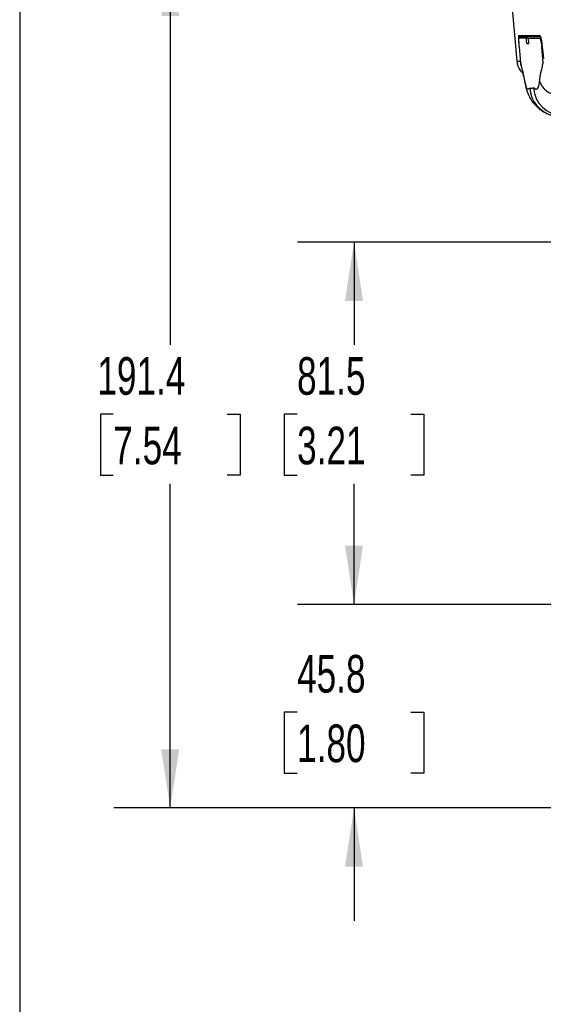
# Model space of a CAD drawing. Header units: millimetres. Extents: x 25 to 1092, y 25 to 838.
# Tile 17 of 50: x 25 to 143, y 485 to 707. Entities that reach past the tile are written whole.
import ezdxf

# ---------------------------------------------------------------- set-up
doc = ezdxf.new("R2010")
doc.units = ezdxf.units.MM
doc.header["$LTSCALE"] = 4
doc.layers.add('DIMENSIONS', color=140, linetype='Continuous', lineweight=25)
doc.layers.add('TEXT', color=140, linetype='Continuous', lineweight=25)
doc.styles.add('SLDTEXTSTYLE0', font='TXT', dxfattribs={"width": 0.7})
doc.dimstyles.new('SLDDIMSTYLE0', dxfattribs={"dimtxt": 8.632031, "dimasz": 13.208, "dimexe": 0, "dimexo": 0.0625, "dimgap": 2.158008, "dimtad": 0, "dimtih": 1, "dimtoh": 1, "dimrnd": 1e-09, "dimzin": 12, "dimdsep": 46, "dimtxsty": 'SLDTEXTSTYLE0', "dimsah": 1, "dimcen": 0.09, "dimadec": 0, "dimazin": 3, "dimtfac": 1, "dimtofl": 0, "dimtmove": 0, "dimatfit": 3, "dimfxl": 0, "dimfrac": 2, "dimtolj": 1, "dimtzin": 12, "dimarcsym": 0})
doc.dimstyles.new('SLDDIMSTYLE2', dxfattribs={"dimtxt": 8.632031, "dimasz": 13.208, "dimexe": 0, "dimexo": 0.0625, "dimgap": 2.158008, "dimtad": 0, "dimtih": 1, "dimtoh": 1, "dimrnd": 1e-09, "dimzin": 12, "dimdsep": 46, "dimtxsty": 'SLDTEXTSTYLE0', "dimsah": 1, "dimcen": 0.09, "dimadec": 0, "dimazin": 3, "dimtfac": 1, "dimtmove": 0, "dimatfit": 0, "dimfxl": 0, "dimfrac": 2, "dimtolj": 1, "dimtzin": 12, "dimarcsym": 0})
doc.dimstyles.new('SLDDIMSTYLE5', dxfattribs={"dimtxt": 8.632031, "dimasz": 13.208, "dimexe": 0, "dimexo": 0.0625, "dimgap": 2.158008, "dimtad": 0, "dimtih": 1, "dimtoh": 1, "dimrnd": 1e-09, "dimzin": 4, "dimdsep": 46, "dimtxsty": 'SLDTEXTSTYLE0', "dimsah": 1, "dimcen": 0, "dimadec": 0, "dimazin": 1, "dimtfac": 1, "dimtofl": 0, "dimtmove": 0, "dimatfit": 3, "dimfxl": 0, "dimfrac": 2, "dimtolj": 1, "dimtzin": 12, "dimarcsym": 0})

# ---------------------------------------------------------------- blocks, each defined once
blk = doc.blocks.new('_D_9')
at = {"layer": 'DIMENSIONS'}
for p, q in [((100.71, 575.37), (100.71, 600.77)), ((198.44, 575.37), (88.01, 575.37)), ((87.88, 551.13), (84.99, 551.13)), ((84.99, 551.13), (84.99, 537.41)), ((113.54, 551.13), (116.43, 551.13)), ((116.43, 551.13), (116.43, 537.41)), ((84.99, 537.41), (87.88, 537.41)), ((116.43, 537.41), (113.54, 537.41)), ((228.25, 529.57), (88.01, 529.57)), ((100.71, 529.57), (100.71, 504.17))]:
    blk.add_line(p, q, dxfattribs=at)
for points in [[(100.71, 575.37), (102.74, 588.58), (98.68, 588.58)], [(100.71, 529.57), (98.68, 516.36), (102.74, 516.36)]]:
    blk.add_solid(points, dxfattribs=at)
at = {"layer": 'DIMENSIONS', "char_height": 8.467, "attachment_point": 1, "style": 'SLDTEXTSTYLE0'}
for s, insert in [('45.8', (87.88, 563.98)), ('1.80', (87.88, 548.33))]:
    blk.add_mtext(s, dxfattribs=dict(at, insert=insert))
blk = doc.blocks.new('_D_10')
at = {"layer": 'DIMENSIONS'}
for p, q in [((198.44, 656.87), (88.01, 656.87)), ((100.71, 656.87), (100.71, 633.82)), ((87.88, 618.17), (84.99, 618.17)), ((84.99, 618.17), (84.99, 604.45)), ((113.54, 618.17), (116.43, 618.17)), ((116.43, 618.17), (116.43, 604.45)), ((84.99, 604.45), (87.88, 604.45)), ((116.43, 604.45), (113.54, 604.45)), ((100.71, 575.37), (100.71, 602.52)), ((198.44, 575.37), (88.01, 575.37))]:
    blk.add_line(p, q, dxfattribs=at)
for points in [[(100.71, 656.87), (98.68, 643.67), (102.74, 643.67)], [(100.71, 575.37), (102.74, 588.58), (98.68, 588.58)]]:
    blk.add_solid(points, dxfattribs=at)
at = {"layer": 'DIMENSIONS', "char_height": 8.467, "attachment_point": 1, "style": 'SLDTEXTSTYLE0'}
for s, insert in [('81.5', (87.88, 631.02)), ('3.21', (87.88, 615.36))]:
    blk.add_mtext(s, dxfattribs=dict(at, insert=insert))
blk = doc.blocks.new('_D_11')
at = {"layer": 'DIMENSIONS'}
for p, q in [((155.36, 721), (46.6, 721)), ((59.3, 721), (59.3, 633.82)), ((46.48, 618.17), (43.58, 618.17)), ((43.58, 618.17), (43.58, 604.45)), ((72.13, 618.17), (75.03, 618.17)), ((75.03, 618.17), (75.03, 604.45)), ((43.58, 604.45), (46.48, 604.45)), ((75.03, 604.45), (72.13, 604.45)), ((59.3, 529.57), (59.3, 602.52)), ((228.25, 529.57), (46.6, 529.57))]:
    blk.add_line(p, q, dxfattribs=at)
for points in [[(59.3, 721), (57.27, 707.8), (61.34, 707.8)], [(59.3, 529.57), (61.34, 542.77), (57.27, 542.77)]]:
    blk.add_solid(points, dxfattribs=at)
at = {"layer": 'DIMENSIONS', "char_height": 8.467, "attachment_point": 1, "style": 'SLDTEXTSTYLE0'}
for s, insert in [('191.4', (42.89, 631.02)), ('7.54', (46.48, 615.36))]:
    blk.add_mtext(s, dxfattribs=dict(at, insert=insert))
blk = doc.blocks.new('_D_16')
at = {"layer": 'DIMENSIONS'}
for p, q in [((81.57, 750.5), (78.67, 750.5)), ((78.67, 750.5), (78.67, 736.78)), ((107.22, 750.5), (110.12, 750.5)), ((110.12, 750.5), (110.12, 736.78)), ((129.21, 750.5), (117.33, 750.5)), ((181.27, 683.31), (129.21, 750.5)), ((78.67, 736.78), (81.57, 736.78)), ((110.12, 736.78), (107.22, 736.78))]:
    blk.add_line(p, q, dxfattribs=at)
blk.add_solid([(181.27, 683.31), (174.78, 695), (171.57, 692.51)], dxfattribs=at)
at = {"layer": 'DIMENSIONS', "char_height": 8.467, "attachment_point": 1, "style": 'SLDTEXTSTYLE0'}
for s, insert in [('%%c', (71.46, 763.34)), ('170.0', (84.49, 763.34)), ('6.69', (81.57, 747.69))]:
    blk.add_mtext(s, dxfattribs=dict(at, insert=insert))

msp = doc.modelspace()

# ---------------------------------------------------------------- linework, layer by layer
for p, q in [((135.471, 719.372), (137.374, 697.624)), ((139.534, 702.847), (139.886, 702.844)), ((140.114, 701.595), (140.014, 702.843)), ((142.457, 702.822), (142.787, 702.819)), ((137.92, 701.033), (137.891, 701.385)), ((137.932, 700.858), (138.232, 697.248)), ((139.65, 701.6), (140.114, 701.596)), ((143.345, 697.361), (142.999, 700.813)), ((137.475, 697.632), (137.469, 697.632))]:
    msp.add_line(p, q)
at = {"flags": 128}
for points in [[(139.65, 701.6), (139.592, 702.223), (139.534, 702.847)], [(143.042, 701.34), (143.199, 699.766), (143.357, 698.192)], [(139.118, 693.257), (139.198, 692.666), (139.243, 692.512)]]:
    msp.add_lwpolyline(points, dxfattribs=at)
for centre, radius, start, end in [((138.117, 703.455), 0.25, 184.91783, 269.43679), ((142.734, 703.414), 0.249, 184.61981, 252.32356), ((147.232, 692.091), 6.967, 184.71397, 253.56708), ((148.079, 692.242), 7.004, 185.0429, 265.34515), ((146.642, 694.409), 4.336, 197.40136, 268.70303)]:
    msp.add_arc(centre, radius, start, end)
for points, knots in [([(137.891, 701.385), (137.887, 701.432), (137.879, 701.526), (137.868, 701.666), (137.859, 701.803), (137.849, 701.938), (137.841, 702.07), (137.829, 702.283), (137.816, 702.565), (137.809, 702.872), (137.811, 703.121), (137.82, 703.281), (137.834, 703.375), (137.849, 703.425), (137.862, 703.431), (137.869, 703.434)], [0, 0, 0, 0, 0.0420073, 0.0836394, 0.1250828, 0.1665265, 0.2081596, 0.2501688, 0.3744492, 0.4997718, 0.6238365, 0.7493691, 0.8325956, 0.9157595, 1, 1, 1, 1]), ([(137.932, 700.858), (137.928, 700.907), (137.92, 701.005), (137.909, 701.151), (137.899, 701.295), (137.89, 701.437), (137.882, 701.576), (137.874, 701.711), (137.868, 701.842), (137.863, 701.967), (137.858, 702.087), (137.855, 702.2), (137.853, 702.362), (137.855, 702.554), (137.864, 702.708), (137.877, 702.8), (137.892, 702.851), (137.905, 702.858), (137.912, 702.861)], [0, 0, 0, 0, 0.04454968, 0.08921321, 0.13401659, 0.17898556, 0.2241456, 0.26952185, 0.3151391, 0.36102176, 0.40719379, 0.45367874, 0.50049966, 0.62128531, 0.75005744, 0.82659925, 0.90990488, 1, 1, 1, 1]), ([(137.869, 703.434), (137.918, 703.433), (138.016, 703.433), (138.176, 703.431), (138.347, 703.43), (138.527, 703.428), (138.718, 703.426), (138.92, 703.425), (139.132, 703.423), (139.354, 703.421), (139.587, 703.419), (139.83, 703.417), (140.083, 703.415), (140.347, 703.412), (140.621, 703.41), (140.906, 703.407), (141.201, 703.405), (141.506, 703.402), (141.822, 703.399), (142.147, 703.397), (142.373, 703.395), (142.486, 703.394)], [0, 0, 0, 0, 0.05248741, 0.10499483, 0.1575216, 0.21006701, 0.26263037, 0.31521097, 0.36780812, 0.42042109, 0.47304916, 0.52569162, 0.57834775, 0.6310168, 0.68369804, 0.73639074, 0.78909416, 0.84180754, 0.89453014, 0.94726122, 1, 1, 1, 1]), ([(137.912, 702.861), (137.959, 702.861), (138.053, 702.86), (138.206, 702.859), (138.368, 702.857), (138.539, 702.856), (138.719, 702.854), (138.908, 702.853), (139.107, 702.851), (139.315, 702.849), (139.461, 702.848), (139.534, 702.847)], [0, 0, 0, 0, 0.111087, 0.222174, 0.3332636, 0.4443583, 0.5554608, 0.6665736, 0.7776993, 0.8888406, 1, 1, 1, 1]), ([(138.028, 702.86), (138.033, 702.941), (138.046, 703.165), (138.088, 703.19), (138.115, 703.206)], [0, 0, 0, 0, 0.3622851, 1, 1, 1, 1]), ([(138.115, 703.206), (138.65, 703.201), (139.713, 703.192), (141.7, 703.174), (142.685, 703.166)], [0, 0, 0, 0, 0.5041143, 1, 1, 1, 1]), ([(140.014, 702.843), (140.092, 702.842), (140.249, 702.841), (140.495, 702.839), (140.749, 702.836), (141.012, 702.834), (141.283, 702.832), (141.563, 702.829), (141.852, 702.827), (142.149, 702.824), (142.354, 702.822), (142.457, 702.822)], [0, 0, 0, 0, 0.1109816, 0.2219899, 0.3330275, 0.4440966, 0.5551998, 0.6663393, 0.7775176, 0.888737, 1, 1, 1, 1]), ([(142.457, 702.822), (142.465, 702.821), (142.481, 702.819), (142.506, 702.804), (142.532, 702.781), (142.558, 702.75), (142.583, 702.711), (142.609, 702.664), (142.635, 702.609), (142.66, 702.548), (142.685, 702.48), (142.71, 702.407), (142.734, 702.328), (142.766, 702.215), (142.805, 702.058), (142.85, 701.847), (142.894, 701.614), (142.934, 701.362), (142.97, 701.093), (142.99, 700.907), (142.999, 700.813)], [0, 0, 0, 0, 0.044048, 0.0876605, 0.1308395, 0.1735871, 0.2159054, 0.2577967, 0.2992631, 0.340307, 0.3809307, 0.4211369, 0.4609279, 0.5003065, 0.5797782, 0.6607486, 0.7432376, 0.827264, 0.9128459, 1, 1, 1, 1]), ([(142.486, 703.394), (142.494, 703.393), (142.51, 703.391), (142.534, 703.378), (142.559, 703.356), (142.584, 703.326), (142.61, 703.288), (142.653, 703.211), (142.716, 703.066), (142.794, 702.812), (142.869, 702.502), (142.929, 702.184), (142.976, 701.884), (143.012, 701.616), (143.032, 701.432), (143.042, 701.34)], [0, 0, 0, 0, 0.0420067, 0.0836743, 0.1251622, 0.1666319, 0.208245, 0.2501615, 0.375028, 0.4998776, 0.6246397, 0.7495311, 0.8331505, 0.9162053, 1, 1, 1, 1]), ([(142.687, 703.169), (142.681, 703.171), (142.668, 703.174), (142.738, 703.019), (142.816, 702.737), (142.893, 702.39), (142.975, 701.915), (143.017, 701.536), (143.039, 701.336)], [0, 0, 0, 0, 0.1377551, 0.346911, 0.480668, 0.6333396, 0.8064226, 1, 1, 1, 1]), ([(140.114, 701.595), (140.034, 701.596), (139.875, 701.598), (139.725, 701.599), (139.65, 701.6)], [0, 0, 0, 0, 0.49998807, 1, 1, 1, 1]), ([(137.374, 697.632), (137.442, 697.245), (137.58, 696.455), (138.081, 695.514), (138.56, 695.086), (138.733, 694.932)], [0, 0, 0, 0, 0.380013, 0.7758284, 1, 1, 1, 1]), ([(137.469, 697.632), (137.442, 697.632), (137.304, 697.632), (137.803, 697.632), (138.203, 697.632)], [0, 0, 0, 0, 0.1987132, 1, 1, 1, 1]), ([(138.232, 697.248), (138.254, 697.153), (138.297, 696.961), (138.355, 696.708), (138.411, 696.462), (138.482, 696.16), (138.566, 695.8), (138.658, 695.405), (138.742, 695.041), (138.822, 694.68), (138.9, 694.323), (138.975, 693.968), (139.048, 693.617), (139.095, 693.374), (139.118, 693.257)], [0, 0, 0, 0, 0.0802923, 0.1606719, 0.213464, 0.2858415, 0.4129725, 0.5106193, 0.6038085, 0.6922564, 0.7760227, 0.8551776, 0.929804, 1, 1, 1, 1]), ([(138.357, 696.61), (138.356, 696.613), (138.274, 696.814), (138.253, 697.032), (138.232, 697.248)], [0, 0, 0, 0, 0.0126156, 1, 1, 1, 1]), ([(138.357, 696.61), (138.491, 696.021), (138.773, 694.785), (139.081, 693.295), (139.242, 692.515)], [0, 0, 0, 0, 0.4761296, 1, 1, 1, 1]), ([(142.505, 693.112), (142.514, 693.191), (142.532, 693.352), (142.563, 693.588), (142.595, 693.824), (142.631, 694.06), (142.67, 694.306), (142.714, 694.565), (142.765, 694.84), (142.818, 695.112), (142.888, 695.448), (142.992, 695.904), (143.147, 696.566), (143.273, 697.073), (143.345, 697.361)], [0, 0, 0, 0, 0.0459695, 0.0931895, 0.1416796, 0.1914575, 0.2425399, 0.3023263, 0.3648062, 0.4324007, 0.4942592, 0.6093497, 0.7779336, 1, 1, 1, 1]), ([(139.118, 693.257), (139.13, 693.194), (139.154, 693.07), (139.19, 692.895), (139.226, 692.73), (139.261, 692.576), (139.295, 692.431), (139.328, 692.297), (139.361, 692.174), (139.394, 692.06), (139.426, 691.957), (139.485, 691.783), (139.572, 691.582), (139.658, 691.459), (139.721, 691.403), (139.767, 691.373), (139.823, 691.358), (139.889, 691.362), (139.963, 691.391), (140.037, 691.435), (140.112, 691.479), (140.177, 691.506), (140.235, 691.522), (140.272, 691.519), (140.289, 691.518)], [0, 0, 0, 0, 0.027892, 0.0553608, 0.0824337, 0.1091395, 0.1355078, 0.1615698, 0.1873575, 0.2129042, 0.2382438, 0.2634113, 0.3547617, 0.4538623, 0.4872991, 0.5201357, 0.5782266, 0.6408403, 0.7037766, 0.7832146, 0.8499297, 0.9082867, 0.9583019, 1, 1, 1, 1]), ([(139.243, 692.513), (139.37, 691.973), (139.624, 690.9), (140.184, 689.544), (141.119, 688.064), (142.468, 686.774), (144.035, 685.82), (144.846, 685.548), (145.265, 685.408)], [0, 0, 0, 0, 0.1554003, 0.3087392, 0.4688646, 0.7221336, 0.8566303, 1, 1, 1, 1]), ([(140.289, 691.518), (140.301, 691.517), (140.327, 691.514), (140.37, 691.515), (140.423, 691.519), (140.489, 691.526), (140.576, 691.539), (140.676, 691.555), (140.784, 691.571), (140.891, 691.587), (140.997, 691.602), (141.069, 691.619), (141.101, 691.626)], [0, 0, 0, 0, 0.0446254, 0.101166, 0.1696242, 0.2500001, 0.3556673, 0.5000001, 0.6250008, 0.7499978, 0.8864534, 1, 1, 1, 1]), ([(141.101, 691.626), (141.113, 691.628), (141.136, 691.632), (141.175, 691.626), (141.219, 691.613), (141.268, 691.592), (141.322, 691.562), (141.381, 691.525), (141.45, 691.474), (141.524, 691.421), (141.598, 691.378), (141.706, 691.328), (141.86, 691.308), (142.05, 691.417), (142.197, 691.654), (142.293, 691.924), (142.354, 692.154), (142.41, 692.428), (142.461, 692.745), (142.49, 692.989), (142.505, 693.112)], [0, 0, 0, 0, 0.023858, 0.0504466, 0.0797835, 0.1118818, 0.1467513, 0.1843992, 0.2248314, 0.2760257, 0.3224257, 0.3640473, 0.4786788, 0.6128781, 0.7364184, 0.7877262, 0.8394278, 0.8918405, 0.9452688, 1, 1, 1, 1])]:
    msp.add_open_spline(points, degree=3, knots=knots)
at = {"layer": 'TEXT'}
msp.add_line((25.4, 838.2), (25.4, 25.4), dxfattribs=at)

# ---------------------------------------------------------------- dimensions: what is measured, and where the dimension line sits
at = {"layer": 'DIMENSIONS'}
dim = msp.add_diameter_dim_2p(p1=(285.39, 548.935), p2=(181.267, 683.313), dimstyle='SLDDIMSTYLE5', dxfattribs=at)
dim.commit()
dim.dimension.update_dxf_attribs({"geometry": '_D_16', "text_midpoint": (94.394, 750.498), "dimtype": 163})
for base, p1, p2, dimstyle, picture, middle in [((59.303, 721.003), (233.328, 529.567), (160.444, 721.003), 'SLDDIMSTYLE0', '_D_11', (59.303, 618.169)), ((100.71, 656.874), (203.515, 575.374), (203.515, 656.874), 'SLDDIMSTYLE0', '_D_10', (100.71, 618.169)), ((100.71, 575.374), (233.328, 529.567), (203.515, 575.374), 'SLDDIMSTYLE2', '_D_9', (100.71, 551.131))]:
    dim = msp.add_linear_dim(base=base, p1=p1, p2=p2, angle=90, dimstyle=dimstyle, dxfattribs=at)
    dim.commit()
    dim.dimension.update_dxf_attribs({"geometry": picture, "text_midpoint": middle, "dimtype": 160})

doc.saveas('drawing.dxf')
